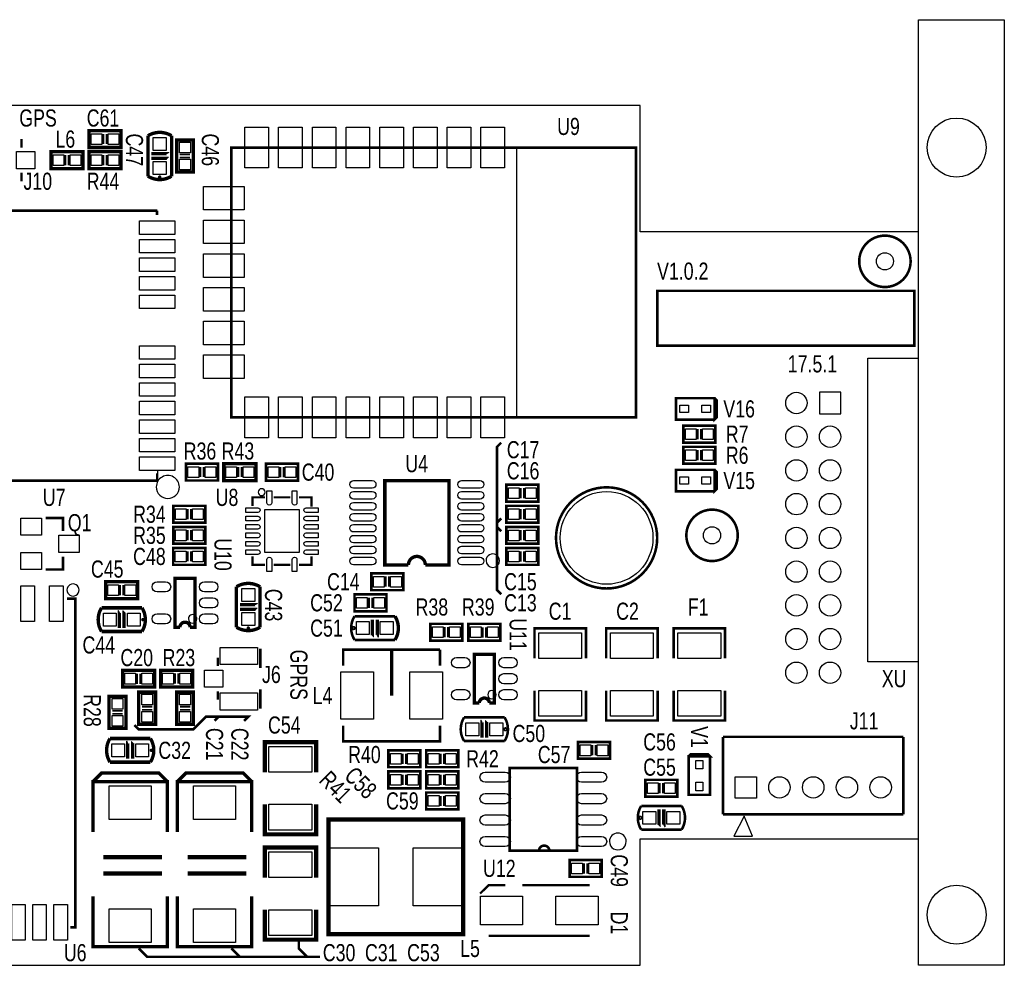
# Model space of a CAD drawing. Extents: x -18 to 87, y 0 to 56.
# Tile 3 of 3: x 28 to 87, y 0 to 56. Entities that reach past the tile are written whole.
import ezdxf
from ezdxf.enums import TextEntityAlignment as Align

# ---------------------------------------------------------------- set-up
doc = ezdxf.new("R2010")
doc.units = 0
for name, color, linetype in [('BG_OUTLINE', 254, 'CONTINUOUS'), ('BG_SILKSCREEN_TOP', 85, 'CONTINUOUS'), ('PG_SILKSCREEN_TOP', 85, 'CONTINUOUS'), ('PIN_TOP', 80, 'CONTINUOUS'), ('RD_SILKSCREEN_TOP', 142, 'CONTINUOUS')]:
    doc.layers.add(name, color=color, linetype=linetype)

msp = doc.modelspace()

# ---------------------------------------------------------------- linework, layer by layer
at = {"layer": 'BG_OUTLINE'}
for points in [[(81.503977, 51.0032), (81.503977, 56.0832), (86.583977, 56.0832), (86.583977, 12.50061)], [(0, 0), (64.999997, 0), (64.999997, 7.50001), (81.499989, 7.500112), (81.499989, 17.999989), (78.499995, 17.999989), (78.499995, 35.999903), (81.499989, 35.999903), (81.499989, 43.499989), (64.999997, 43.499989), (64.999997, 51), (0, 51), (0, 43.499989), (-8.000009, 43.499989), (-8.000009, 38.499999), (-12.999999, 38.499999), (-12.999999, 12.500102), (-8.000009, 12.500102), (-8.000009, 7.500112), (0, 7.500112), (0, 0)], [(86.583977, 12.50061), (86.583977, 0), (81.503977, 0), (81.503977, 51.0032)]]:
    msp.add_lwpolyline(points, dxfattribs=at)
at = {"layer": 'BG_SILKSCREEN_TOP', "const_width": 0.1524}
for points in [[(66.003221, 40.001952), (66.003221, 36.751793), (81.253965, 36.751793), (81.253965, 40.001952), (66.003221, 40.001952)], [(56.752769, 31.001513), (56.502757, 30.751501), (56.502757, 22.251086), (56.752769, 22.001074)], [(56.502757, 26.251281), (56.752769, 26.501293)], [(56.502757, 26.001269), (56.752769, 25.751257)], [(35.001708, 14.250695), (35.25172, 14.000683), (38.501879, 14.000683), (39.251915, 14.75072), (41.752037, 14.75072), (41.502025, 14.500708)], [(40.001952, 14.75072), (39.75194, 14.500708)], [(45.252208, 0.500024), (44.752184, 1.000049), (44.752184, 1.500073)], [(46.002245, 0.500024), (35.751745, 0.500024), (35.25172, 1.000049)], [(41.752037, 0.500024), (41.252013, 0.500024), (40.751989, 1.000049)]]:
    msp.add_lwpolyline(points, dxfattribs=at)
at = {"layer": 'PG_SILKSCREEN_TOP'}
for points, const_width in [([(28.306852, 49.00234), (28.306852, 48.502341)], 0.150012), ([(32.301612, 48.502392), (34.201633, 48.502392), (34.201633, 49.50239), (32.301612, 49.50239), (32.301612, 48.502392)], 0.2), ([(33.16163, 48.702392), (33.16163, 49.312398)], 0.1), ([(33.341615, 48.702392), (33.341615, 49.312398)], 0.1), ([(35.798989, 46.8011), (35.798989, 49.198911)], 0.200711), ([(37.200992, 46.8011), (37.200992, 49.198911)], 0.200711), ([(38.499999, 47.049995), (38.499999, 48.949991), (37.500001, 48.949991), (37.500001, 47.049995), (38.499999, 47.049995)], 0.2), ([(40.750007, 48.500005), (40.750007, 32.500011), (64.75001, 32.500011), (64.75001, 48.500005), (40.750007, 48.500005)], 0.1524), ([(30.051502, 47.252331), (31.951524, 47.252331), (31.951524, 48.252329), (30.051502, 48.252329), (30.051502, 47.252331)], 0.2), ([(30.911521, 47.452331), (30.911521, 48.062337)], 0.1), ([(31.091505, 47.452331), (31.091505, 48.062337)], 0.1), ([(32.301612, 47.252331), (34.201633, 47.252331), (34.201633, 48.252329), (32.301612, 48.252329), (32.301612, 47.252331)], 0.2), ([(33.16163, 47.452331), (33.16163, 48.062337)], 0.1), ([(33.341615, 47.452331), (33.341615, 48.062337)], 0.1), ([(35.999598, 48.144811), (36.980089, 48.144811), (36.982603, 48.139706)], 0.200711), ([(36.002189, 47.860306), (36.982603, 47.860306), (36.985092, 47.857791)], 0.200711), ([(38.3, 48.089998), (37.689993, 48.089998)], 0.1), ([(38.3, 47.909988), (37.689993, 47.909988)], 0.1), ([(28.306852, 46.50232), (28.306852, 47.002319)], 0.150012), ([(36.349991, 44.749999), (24.14999, 44.749999), (24.14999, 44.49699), (24.154003, 44.49699)], 0.1524), ([(36.346003, 44.75099), (36.346003, 44.49699)], 0.1524), ([(69.396331, 32.36661), (67.110331, 32.36661), (67.110331, 33.63661), (69.396331, 33.63661), (69.396331, 32.36661), (69.523331, 32.49361), (69.523331, 33.50961), (69.396331, 33.63661)], 0.1524), ([(67.552494, 31.000141), (69.45249, 31.000141), (69.45249, 32.000139), (67.552494, 32.000139), (67.552494, 31.000141)], 0.1524), ([(68.412512, 31.200141), (68.412512, 31.810147)], 0.1), ([(68.592497, 31.200141), (68.592497, 31.810147)], 0.1), ([(67.552494, 29.750029), (69.45249, 29.750029), (69.45249, 30.750027), (67.552494, 30.750027), (67.552494, 29.750029)], 0.1524), ([(68.412512, 29.950029), (68.412512, 30.560035)], 0.1), ([(68.592497, 29.950029), (68.592497, 30.560035)], 0.1), ([(38.051892, 28.751428), (39.951889, 28.751428), (39.951889, 29.751426), (38.051892, 29.751426), (38.051892, 28.751428)], 0.1524), ([(40.302002, 28.751428), (42.202024, 28.751428), (42.202024, 29.751426), (40.302002, 29.751426), (40.302002, 28.751428)], 0.2), ([(44.700012, 29.749979), (42.800016, 29.749979), (42.800016, 28.749981), (44.700012, 28.749981), (44.700012, 29.749979)], 0.1524), ([(36.346003, 29.25699), (36.349991, 29.25699), (36.349991, 28.750006), (24.14999, 28.750006), (24.14999, 29.25699), (24.154003, 29.25699)], 0.1524), ([(38.911886, 28.951428), (38.911886, 29.561409)], 0.1), ([(39.09187, 28.951428), (39.09187, 29.561409)], 0.1), ([(41.162021, 28.951428), (41.162021, 29.561434)], 0.1), ([(41.342005, 28.951428), (41.342005, 29.561434)], 0.1), ([(43.660009, 29.549979), (43.660009, 28.939998)], 0.1), ([(43.840019, 29.549979), (43.840019, 28.939998)], 0.1), ([(69.396331, 28.116403), (67.110331, 28.116403), (67.110331, 29.386403), (69.396331, 29.386403), (69.396331, 28.116403), (69.523331, 28.243403), (69.523331, 29.259403), (69.396331, 29.386403)], 0.1524), ([(51.250012, 23.749991), (49.849989, 23.749991), (49.849989, 28.750006), (53.650007, 28.750006), (53.650007, 23.749991), (52.25001, 23.749991)], 0.2), ([(57.050026, 27.499996), (58.950022, 27.499996), (58.950022, 28.499994), (57.050026, 28.499994), (57.050026, 27.499996)], 0.1524), ([(57.910019, 27.699995), (57.910019, 28.310002)], 0.1), ([(58.090029, 27.699995), (58.090029, 28.310002)], 0.1), ([(41.999992, 27.249984), (41.999992, 27.749983), (42.750003, 27.749983)], 0.124993), ([(44.25, 27.749983), (43.250002, 27.749983)], 0.124993), ([(45.500011, 27.199996), (45.500011, 27.749983), (44.749999, 27.749983)], 0.124993), ([(37.301881, 26.251306), (39.201877, 26.251306), (39.201877, 27.251304), (37.301881, 27.251304), (37.301881, 26.251306)], 0.1524), ([(38.161874, 26.451306), (38.161874, 27.061312)], 0.1), ([(38.341859, 26.451306), (38.341859, 27.061312)], 0.1), ([(57.050026, 26.250011), (58.950022, 26.250011), (58.950022, 27.250009), (57.050026, 27.250009), (57.050026, 26.250011)], 0.1524), ([(57.910019, 26.450011), (57.910019, 27.059992)], 0.1), ([(58.090029, 26.450011), (58.090029, 27.059992)], 0.1), ([(30.761991, 25.762001), (30.761991, 26.524001), (29.745991, 26.524001)], 0.1524), ([(37.301881, 25.00122), (39.201877, 25.00122), (39.201877, 26.001243), (37.301881, 26.001243), (37.301881, 25.00122)], 0.1524), ([(38.161874, 25.201245), (38.161874, 25.811226)], 0.1), ([(38.341859, 25.201245), (38.341859, 25.811226)], 0.1), ([(57.050026, 25.000001), (58.950022, 25.000001), (58.950022, 25.999999), (57.050026, 25.999999), (57.050026, 25.000001)], 0.1524), ([(57.910019, 25.2), (57.910019, 25.810007)], 0.1), ([(58.090029, 25.2), (58.090029, 25.810007)], 0.1), ([(37.300002, 23.749991), (39.199998, 23.749991), (39.199998, 24.749989), (37.300002, 24.749989), (37.300002, 23.749991)], 0.1524), ([(38.159995, 23.94999), (38.159995, 24.559997)], 0.1), ([(38.340005, 23.94999), (38.340005, 24.559997)], 0.1), ([(58.950022, 24.749989), (57.050026, 24.749989), (57.050026, 23.749991), (58.950022, 23.749991), (58.950022, 24.749989)], 0.1524), ([(57.910019, 24.549989), (57.910019, 23.940008)], 0.1), ([(58.090029, 24.549989), (58.090029, 23.940008)], 0.1), ([(30.761991, 24.238001), (30.761991, 23.476001), (29.745991, 23.476001)], 0.1524), ([(42.750003, 23.749991), (41.999992, 23.749991), (41.999992, 24.24999)], 0.124993), ([(45.500011, 24.24999), (45.500011, 23.749991), (44.749999, 23.749991)], 0.124993), ([(44.25, 23.749991), (43.250002, 23.749991)], 0.124993), ([(35.200006, 22.749993), (33.30001, 22.749993), (33.30001, 21.749995), (35.200006, 21.749995), (35.200006, 22.749993)], 0.2), ([(37.700001, 20.049998), (37.400001, 20.049998), (37.400001, 22.949992), (38.599999, 22.949992), (38.599999, 20.049998), (38.3, 20.049998)], 0.2), ([(49.052429, 22.251111), (50.952451, 22.251111), (50.952451, 23.251109), (49.052429, 23.251109), (49.052429, 22.251111)], 0.1524), ([(49.912448, 22.451111), (49.912448, 23.061117)], 0.1), ([(50.092432, 22.451111), (50.092432, 23.061117)], 0.1), ([(34.160003, 22.549993), (34.160003, 21.940012)], 0.1), ([(34.340013, 22.549993), (34.340013, 21.940012)], 0.1), ([(41.051023, 20.052132), (41.051023, 22.449917)], 0.200711), ([(42.453027, 20.052132), (42.453027, 22.449917)], 0.200711), ([(30.999989, 21.749995), (31.499988, 21.749995), (31.499988, 2.250008), (31.199988, 2.250008)], 0.1524), ([(48.049993, 21.000009), (49.949989, 21.000009), (49.949989, 22.000007), (48.049993, 22.000007), (48.049993, 21.000009)], 0.1524), ([(48.910011, 21.200008), (48.910011, 21.809989)], 0.1), ([(49.089996, 21.200008), (49.089996, 21.809989)], 0.1), ([(35.4489, 21.200999), (33.05109, 21.200999)], 0.200711), ([(34.10519, 19.999604), (34.10519, 20.980095), (34.110295, 20.98261)], 0.200711), ([(34.389695, 20.002195), (34.389695, 20.98261), (34.39221, 20.985099)], 0.200711), ([(41.251632, 21.395817), (42.232123, 21.395817), (42.234637, 21.390737)], 0.200711), ([(41.254223, 21.111337), (42.234637, 21.111337), (42.237127, 21.108822)], 0.200711), ([(48.053498, 20.701965), (50.451309, 20.701965)], 0.1524), ([(49.112703, 20.498765), (49.112703, 19.518376), (49.110189, 19.515861)], 0.200711), ([(49.397209, 20.501356), (49.397209, 19.520865), (49.392103, 19.518376)], 0.200711), ([(35.4489, 19.798995), (33.05109, 19.798995)], 0.200711), ([(52.550009, 19.25), (54.450005, 19.25), (54.450005, 20.249998), (52.550009, 20.249998), (52.550009, 19.25)], 0.1524), ([(53.410002, 19.449999), (53.410002, 20.060006)], 0.1), ([(53.590012, 19.449999), (53.590012, 20.060006)], 0.1), ([(56.699988, 20.249998), (54.799992, 20.249998), (54.799992, 19.25), (56.699988, 19.25), (56.699988, 20.249998)], 0.1524), ([(55.660011, 20.049998), (55.660011, 19.439992)], 0.1), ([(55.839995, 20.049998), (55.839995, 19.439992)], 0.1), ([(58.725994, 18.202504), (58.725994, 19.980504), (61.773994, 19.980504), (61.773994, 18.202504)], 0.1524), ([(62.975998, 18.202504), (62.975998, 19.980504), (66.023998, 19.980504), (66.023998, 18.202504)], 0.1524), ([(66.97599, 18.202504), (66.97599, 19.980504), (70.02399, 19.980504), (70.02399, 18.202504)], 0.1524), ([(48.053498, 19.299961), (50.451309, 19.299961)], 0.1524), ([(42.466489, 17.634991), (42.466489, 18.777991)], 0.150012), ([(47.379788, 17.777993), (47.379788, 18.717793), (53.120188, 18.717793)], 0.1524), ([(50.249988, 15.999993), (50.249988, 18.699988)], 0.2), ([(53.120188, 18.717793), (53.120188, 17.777993)], 0.1524), ([(39.946478, 18.250002), (39.946478, 17.750003)], 0.150012), ([(55.450003, 15.550007), (55.150004, 15.550007), (55.150004, 18.450001), (56.350002, 18.450001), (56.350002, 15.550007), (56.050002, 15.550007)], 0.2), ([(36.200004, 17.49999), (34.300008, 17.49999), (34.300008, 16.499992), (36.200004, 16.499992), (36.200004, 17.49999)], 0.2), ([(36.54999, 16.499992), (38.450012, 16.499992), (38.450012, 17.49999), (36.54999, 17.49999), (36.54999, 16.499992)], 0.2), ([(35.160001, 17.299991), (35.160001, 16.69001)], 0.1), ([(35.340011, 17.299991), (35.340011, 16.69001)], 0.1), ([(37.410009, 16.699992), (37.410009, 17.309998)], 0.1), ([(37.589993, 16.699992), (37.589993, 17.309998)], 0.1), ([(42.466489, 15.221991), (42.466489, 16.364991)], 0.150012), ([(61.773994, 16.297504), (61.773994, 14.519504), (58.725994, 14.519504), (58.725994, 16.297504)], 0.1524), ([(66.023998, 16.297504), (66.023998, 14.519504), (62.975998, 14.519504), (62.975998, 16.297504)], 0.1524), ([(70.02399, 16.297504), (70.02399, 14.519504), (66.97599, 14.519504), (66.97599, 16.297504)], 0.1524), ([(33.500009, 15.950006), (33.500009, 14.05001), (34.500007, 14.05001), (34.500007, 15.950006), (33.500009, 15.950006)], 0.2), ([(35.249993, 16.199993), (35.249993, 14.299997), (36.249991, 14.299997), (36.249991, 16.199993), (35.249993, 16.199993)], 0.2), ([(37.500001, 16.199993), (37.500001, 14.299997), (38.499999, 14.299997), (38.499999, 16.199993), (37.500001, 16.199993)], 0.2), ([(39.946478, 15.749981), (39.946478, 16.24998)], 0.150012), ([(35.449993, 15.34), (36.059999, 15.34)], 0.1), ([(35.449993, 15.15999), (36.059999, 15.15999)], 0.1), ([(37.700001, 15.34), (38.310007, 15.34)], 0.1), ([(37.700001, 15.15999), (38.310007, 15.15999)], 0.1), ([(33.700009, 15.089988), (34.30999, 15.089988)], 0.1), ([(33.700009, 14.910003), (34.30999, 14.910003)], 0.1), ([(56.948908, 14.701012), (54.551097, 14.701012)], 0.1524), ([(53.120188, 14.221993), (53.120188, 13.282193), (47.379788, 13.282193), (47.379788, 14.221993)], 0.1524), ([(55.605197, 13.499592), (55.605197, 14.480108), (55.610303, 14.482597)], 0.200711), ([(55.889703, 13.502208), (55.889703, 14.482597), (55.892192, 14.485112)], 0.200711), ([(35.948899, 13.451002), (33.551089, 13.451002)], 0.200711), ([(69.900013, 13.550011), (69.900013, 8.949995)], 0.1524), ([(80.599991, 13.550011), (69.900013, 13.550011)], 0.1524), ([(80.599991, 8.949995), (80.599991, 13.550011)], 0.1524), ([(34.605189, 12.249607), (34.605189, 13.230098), (34.610294, 13.232613)], 0.200711), ([(34.889694, 12.252198), (34.889694, 13.232613), (34.892209, 13.235102)], 0.200711), ([(42.726, 11.452504), (42.726, 13.230504), (45.774, 13.230504), (45.774, 11.452504)], 0.254), ([(56.948908, 13.299008), (54.551097, 13.299008)], 0.1524), ([(61.303052, 12.250623), (63.203049, 12.250623), (63.203049, 13.250621), (61.303052, 13.250621), (61.303052, 12.250623)], 0.1524), ([(62.163071, 12.450623), (62.163071, 13.060629)], 0.1), ([(62.343055, 12.450623), (62.343055, 13.060629)], 0.1), ([(51.9525, 12.750597), (50.052503, 12.750597), (50.052503, 11.750599), (51.9525, 11.750599), (51.9525, 12.750597)], 0.1524), ([(50.912497, 12.550597), (50.912497, 11.940591)], 0.1), ([(51.092481, 12.550597), (51.092481, 11.940591)], 0.1), ([(54.202609, 12.750597), (52.302613, 12.750597), (52.302613, 11.750599), (54.202609, 11.750599), (54.202609, 12.750597)], 0.1524), ([(53.162632, 12.550597), (53.162632, 11.940591)], 0.1), ([(53.342616, 12.550597), (53.342616, 11.940591)], 0.1), ([(69.13499, 12.39299), (69.13499, 10.10699), (67.86499, 10.10699), (67.86499, 12.39299), (69.13499, 12.39299), (69.00799, 12.51999), (67.99199, 12.51999), (67.86499, 12.39299)], 0.150012), ([(35.948899, 12.048998), (33.551089, 12.048998)], 0.200711), ([(61.250474, 11.700104), (57.249466, 11.700104), (57.249466, 6.800088), (61.250474, 6.800088), (61.250474, 11.700104)], 0.1524), ([(32.550405, 10.899699), (33.050709, 11.400003), (36.449305, 11.400003), (36.949609, 10.899699)], 0.200711), ([(37.550395, 10.899699), (38.050699, 11.400003), (41.449295, 11.400003), (41.949599, 10.899699)], 0.200711), ([(50.052478, 10.500538), (51.952474, 10.500538), (51.952474, 11.500536), (50.052478, 11.500536), (50.052478, 10.500538)], 0.1524), ([(50.912471, 10.700537), (50.912471, 11.310518)], 0.1), ([(51.092481, 10.700537), (51.092481, 11.310518)], 0.1), ([(54.202609, 11.500536), (52.302613, 11.500536), (52.302613, 10.500538), (54.202609, 10.500538), (54.202609, 11.500536)], 0.1524), ([(53.162606, 11.300536), (53.162606, 10.69053)], 0.1), ([(53.342616, 11.300536), (53.342616, 10.69053)], 0.1), ([(32.550405, 7.899908), (32.550405, 10.899699), (36.949609, 10.899699), (36.949609, 7.899908)], 0.200711), ([(37.550395, 7.899908), (37.550395, 10.899699), (41.949599, 10.899699), (41.949599, 7.899908)], 0.200711), ([(65.299996, 10.000005), (67.199993, 10.000005), (67.199993, 11.000003), (65.299996, 11.000003), (65.299996, 10.000005)], 0.1524), ([(66.15999, 10.200005), (66.15999, 10.810011)], 0.1), ([(66.339999, 10.200005), (66.339999, 10.810011)], 0.1), ([(54.202584, 10.250475), (52.302588, 10.250475), (52.302588, 9.250477), (54.202584, 9.250477), (54.202584, 10.250475)], 0.1524), ([(53.162581, 10.050475), (53.162581, 9.440494)], 0.1), ([(53.342591, 10.050475), (53.342591, 9.440494)], 0.1), ([(45.774, 9.547504), (45.774, 7.769504), (42.726, 7.769504), (42.726, 9.547504)], 0.254), ([(65.051102, 9.45101), (67.448913, 9.45101)], 0.1524), ([(66.110307, 9.24781), (66.110307, 8.267395), (66.107793, 8.264906)], 0.200711), ([(66.394813, 9.250401), (66.394813, 8.26991), (66.389707, 8.267395)], 0.200711), ([(54.502964, 8.651367), (46.501964, 8.651367), (46.501964, 1.849145), (54.502964, 1.849145), (54.502964, 8.651367)], 0.254), ([(69.900013, 8.949995), (80.599991, 8.949995)], 0.1524), ([(65.051102, 8.049006), (67.448913, 8.049006)], 0.1524), ([(42.726, 5.202504), (42.726, 6.980504), (45.774, 6.980504), (45.774, 5.202504)], 0.254), ([(36.639805, 6.419088), (33.149794, 6.419088)], 0.254), ([(41.639795, 6.419088), (38.149809, 6.419088)], 0.254), ([(62.703024, 6.25028), (60.803028, 6.25028), (60.803028, 5.250282), (62.703024, 5.250282), (62.703024, 6.25028)], 0.1524), ([(61.663021, 6.05028), (61.663021, 5.440299)], 0.1), ([(61.843031, 6.05028), (61.843031, 5.440299)], 0.1), ([(36.639805, 5.448808), (33.149794, 5.448808)], 0.254), ([(41.639795, 5.448808), (38.149809, 5.448808)], 0.254), ([(57.002883, 4.750156), (56.002885, 4.750156), (55.502886, 4.250157)], 0.127), ([(62.002873, 4.750156), (58.002881, 4.750156)], 0.127), ([(36.949609, 4.100093), (36.949609, 1.100303), (32.550405, 1.100303), (32.550405, 4.100093)], 0.200711), ([(41.949599, 4.100093), (41.949599, 1.100303), (37.550395, 1.100303), (37.550395, 4.100093)], 0.200711), ([(45.774, 3.297504), (45.774, 1.519504), (42.726, 1.519504), (42.726, 3.297504)], 0.254), ([(56.002885, 1.750162), (62.002873, 1.750162)], 0.127)]:
    msp.add_lwpolyline(points, dxfattribs=dict(at, const_width=const_width))
for points, const_width in [([(35.798989, 49.198911, -0.286297), (37.200992, 49.198911)], 0.200711), ([(35.798989, 46.8011, 0.286299), (37.200992, 46.8011)], 0.200711), ([(36.550803, 46.749995, 1.000091), (36.449203, 46.749995, 0.999909), (36.550803, 46.749995)], 0.099111), ([(81.02788, 41.752037, 1), (77.97988, 41.752037, 1), (81.02788, 41.752037)], 0.1524), ([(66.000097, 25.3492, 1), (60.000159, 25.3492, 1), (66.000097, 25.3492)], 0.1524), ([(70.777379, 25.501244, 1), (67.729379, 25.501244, 1), (70.777379, 25.501244)], 0.1524), ([(51.250012, 23.749991, -1.000019), (52.25001, 23.749991)], 0.2), ([(41.051023, 22.449917, -0.286301), (42.453027, 22.449917)], 0.200711), ([(33.05109, 19.798995, -0.286298), (33.05109, 21.200999)], 0.200711), ([(35.4489, 19.798995, 0.286299), (35.4489, 21.200999)], 0.200711), ([(35.550805, 20.50001, 1.000057), (35.449205, 20.499984, 0.999943), (35.550805, 20.50001)], 0.099111), ([(38.3, 20.049998, 1.000007), (37.700001, 20.049998)], 0.2), ([(48.053498, 20.701965, 0.286299), (48.053498, 19.299961)], 0.1524), ([(50.451309, 20.701965, -0.286298), (50.451309, 19.299961)], 0.200711), ([(41.051023, 20.052132, 0.286299), (42.453027, 20.052132)], 0.200711), ([(41.802837, 20.001027, 1.000047), (41.701212, 20.001027, 0.999953), (41.802837, 20.001027)], 0.099111), ([(48.053193, 20.000976, 1.000037), (47.951619, 20.000951, 0.999963), (48.053193, 20.000976)], 0.1524), ([(56.050002, 15.550007, 0.999977), (55.450003, 15.550007)], 0.2), ([(54.551097, 13.299008, -0.286299), (54.551097, 14.701012)], 0.1524), ([(56.948908, 13.299008, 0.286298), (56.948908, 14.701012)], 0.1524), ([(57.050788, 13.999997, 1.000051), (56.949213, 13.999997, 0.999949), (57.050788, 13.999997)], 0.1524), ([(33.551089, 12.048998, -0.286297), (33.551089, 13.451002)], 0.200711), ([(35.948899, 12.048998, 0.286299), (35.948899, 13.451002)], 0.200711), ([(36.050804, 12.750013, 1.000002), (35.949204, 12.749987, 0.999998), (36.050804, 12.750013)], 0.099111), ([(65.051102, 9.45101, 0.286299), (65.051102, 8.049006)], 0.1524), ([(67.448913, 9.45101, -0.286297), (67.448913, 8.049006)], 0.1524), ([(65.050797, 8.749995, 1.000094), (64.949197, 8.749995, 0.999906), (65.050797, 8.749995)], 0.1524), ([(59.611463, 6.800088, 0.961567), (58.987487, 6.800088)], 0.1524)]:
    msp.add_lwpolyline(points, format="xyb", dxfattribs=dict(at, const_width=const_width))
for points in [[(64.75001, 48.500005), (57.649999, 48.500005), (57.649999, 32.500011), (64.75001, 32.500011)], [(70.549999, 7.649997), (71.649996, 7.649997), (71.149997, 8.849995)]]:
    msp.add_lwpolyline(points, close=True, dxfattribs=at)
for points in [[(37.665, 28.36799, 1), (36.297, 28.36801, 1)], [(42.748098, 28.060193, 1), (42.335702, 28.060183, 1)], [(56.65277, 24.001171, 1), (55.852746, 24.001192, 1)], [(31.722009, 22.260001, 1), (30.997991, 22.259999, 1)], [(38.699999, 20.549997, 1), (38.200001, 20.550003, 1)], [(56.450001, 16.050006, 1), (55.949999, 16.049994, 1)], [(64.167487, 7.345096, 1), (63.167465, 7.345099, 1)]]:
    msp.add_lwpolyline(points, format="xyb", close=True, dxfattribs=at)
at = {"layer": 'PIN_TOP'}
for points in [[(41.551504, 49.706505), (42.948504, 49.706505), (42.948504, 47.293505), (41.551504, 47.293505)], [(43.5515, 49.706505), (44.9485, 49.706505), (44.9485, 47.293505), (43.5515, 47.293505)], [(45.551496, 49.706505), (46.948496, 49.706505), (46.948496, 47.293505), (45.551496, 47.293505)], [(47.551518, 49.706505), (48.948518, 49.706505), (48.948518, 47.293505), (47.551518, 47.293505)], [(49.551514, 49.706505), (50.948514, 49.706505), (50.948514, 47.293505), (49.551514, 47.293505)], [(51.55151, 49.706505), (52.94851, 49.706505), (52.94851, 47.293505), (51.55151, 47.293505)], [(53.551506, 49.706505), (54.948506, 49.706505), (54.948506, 47.293505), (53.551506, 47.293505)], [(55.551502, 49.706505), (56.948502, 49.706505), (56.948502, 47.293505), (55.551502, 47.293505)], [(32.426123, 48.684891), (32.426123, 49.319891), (33.061123, 49.319891), (33.061123, 48.684891)], [(33.442123, 48.684891), (33.442123, 49.319891), (34.077123, 49.319891), (34.077123, 48.684891)], [(36.881003, 48.330206), (36.119003, 48.330206), (36.119003, 49.092206), (36.881003, 49.092206)], [(38.3175, 48.190506), (37.6825, 48.190506), (37.6825, 48.825506), (38.3175, 48.825506)], [(28.010739, 47.24433), (28.010739, 48.26033), (29.102939, 48.26033), (29.102939, 47.24433)], [(30.176013, 47.43483), (30.176013, 48.06983), (30.811013, 48.06983), (30.811013, 47.43483)], [(31.192013, 47.43483), (31.192013, 48.06983), (31.827013, 48.06983), (31.827013, 47.43483)], [(32.426123, 47.43483), (32.426123, 48.06983), (33.061123, 48.06983), (33.061123, 47.43483)], [(33.442123, 47.43483), (33.442123, 48.06983), (34.077123, 48.06983), (34.077123, 47.43483)], [(36.881003, 46.907806), (36.119003, 46.907806), (36.119003, 47.669806), (36.881003, 47.669806)], [(38.3175, 47.174506), (37.6825, 47.174506), (37.6825, 47.809506), (38.3175, 47.809506)], [(39.098499, 44.801485), (39.098499, 46.198485), (41.511499, 46.198485), (41.511499, 44.801485)], [(35.299993, 44.150001), (37.399989, 44.150001), (37.399989, 43.350002), (35.299993, 43.350002)], [(39.098499, 42.801489), (39.098499, 44.198489), (41.511499, 44.198489), (41.511499, 42.801489)], [(35.299993, 43.049977), (37.399989, 43.049977), (37.399989, 42.249979), (35.299993, 42.249979)], [(39.098499, 40.801493), (39.098499, 42.198493), (41.511499, 42.198493), (41.511499, 40.801493)], [(35.299993, 41.94998), (37.399989, 41.94998), (37.399989, 41.149981), (35.299993, 41.149981)], [(35.299993, 40.849982), (37.399989, 40.849982), (37.399989, 40.049983), (35.299993, 40.049983)], [(35.299993, 39.749984), (37.399989, 39.749984), (37.399989, 38.949986), (35.299993, 38.949986)], [(41.511499, 40.198497), (41.511499, 38.801497), (39.098499, 38.801497), (39.098499, 40.198497)], [(41.511499, 38.198501), (41.511499, 36.801501), (39.098499, 36.801501), (39.098499, 38.198501)], [(35.299993, 36.74999), (37.399989, 36.74999), (37.399989, 35.949992), (35.299993, 35.949992)], [(35.299993, 35.649992), (37.399989, 35.649992), (37.399989, 34.849994), (35.299993, 34.849994)], [(41.511499, 36.198505), (41.511499, 34.801505), (39.098499, 34.801505), (39.098499, 36.198505)], [(35.299993, 34.549994), (37.399989, 34.549994), (37.399989, 33.749996), (35.299993, 33.749996)], [(76.888137, 32.7152), (76.888137, 33.9852), (75.618137, 33.9852), (75.618137, 32.7152)], [(35.299993, 33.449997), (37.399989, 33.449997), (37.399989, 32.649998), (35.299993, 32.649998)], [(41.551504, 33.706486), (42.948504, 33.706486), (42.948504, 31.293486), (41.551504, 31.293486)], [(43.5515, 33.706486), (44.9485, 33.706486), (44.9485, 31.293486), (43.5515, 31.293486)], [(45.551496, 33.706486), (46.948496, 33.706486), (46.948496, 31.293486), (45.551496, 31.293486)], [(47.551518, 33.706486), (48.948518, 33.706486), (48.948518, 31.293486), (47.551518, 31.293486)], [(49.551514, 33.706486), (50.948514, 33.706486), (50.948514, 31.293486), (49.551514, 31.293486)], [(51.55151, 33.706486), (52.94851, 33.706486), (52.94851, 31.293486), (51.55151, 31.293486)], [(53.551506, 33.706486), (54.948506, 33.706486), (54.948506, 31.293486), (53.551506, 31.293486)], [(55.551502, 33.706486), (56.948502, 33.706486), (56.948502, 31.293486), (55.551502, 31.293486)], [(67.857319, 33.21751), (67.857319, 32.78571), (67.349319, 32.78571), (67.349319, 33.21751)], [(69.157342, 33.21751), (69.157342, 32.78571), (68.649342, 32.78571), (68.649342, 33.21751)], [(35.299993, 32.349999), (37.399989, 32.349999), (37.399989, 31.55), (35.299993, 31.55)], [(67.677005, 31.18264), (67.677005, 31.81764), (68.312005, 31.81764), (68.312005, 31.18264)], [(68.693005, 31.18264), (68.693005, 31.81764), (69.328005, 31.81764), (69.328005, 31.18264)], [(35.299993, 31.250001), (37.399989, 31.250001), (37.399989, 30.450003), (35.299993, 30.450003)], [(67.677005, 29.932528), (67.677005, 30.567528), (68.312005, 30.567528), (68.312005, 29.932528)], [(68.693005, 29.932528), (68.693005, 30.567528), (69.328005, 30.567528), (69.328005, 29.932528)], [(35.299993, 30.149978), (37.399989, 30.149978), (37.399989, 29.349979), (35.299993, 29.349979)], [(38.176378, 28.933927), (38.176378, 29.568927), (38.811378, 29.568927), (38.811378, 28.933927)], [(39.192378, 28.933927), (39.192378, 29.568927), (39.827378, 29.568927), (39.827378, 28.933927)], [(40.426513, 28.933927), (40.426513, 29.568927), (41.061513, 29.568927), (41.061513, 28.933927)], [(41.442513, 28.933927), (41.442513, 29.568927), (42.077513, 29.568927), (42.077513, 28.933927)], [(43.559501, 29.56748), (43.559501, 28.93248), (42.924501, 28.93248), (42.924501, 29.56748)], [(44.575501, 29.56748), (44.575501, 28.93248), (43.940501, 28.93248), (43.940501, 29.56748)], [(67.857319, 28.967303), (67.857319, 28.535503), (67.349319, 28.535503), (67.349319, 28.967303)], [(69.157342, 28.967303), (69.157342, 28.535503), (68.649342, 28.535503), (68.649342, 28.967303)], [(57.174536, 27.682495), (57.174536, 28.317495), (57.809536, 28.317495), (57.809536, 27.682495)], [(58.190536, 27.682495), (58.190536, 28.317495), (58.825536, 28.317495), (58.825536, 27.682495)], [(37.426367, 26.433805), (37.426367, 27.068805), (38.061367, 27.068805), (38.061367, 26.433805)], [(38.442367, 26.433805), (38.442367, 27.068805), (39.077367, 27.068805), (39.077367, 26.433805)], [(42.724984, 24.474983), (42.724984, 27.02499), (44.774993, 27.02499), (44.774993, 24.474983)], [(57.174536, 26.43251), (57.174536, 27.06751), (57.809536, 27.06751), (57.809536, 26.43251)], [(58.190536, 26.43251), (58.190536, 27.06751), (58.825536, 27.06751), (58.825536, 26.43251)], [(28.272791, 26.524001), (29.491991, 26.524001), (29.491991, 25.508001), (28.272791, 25.508001)], [(37.426367, 25.183744), (37.426367, 25.818744), (38.061367, 25.818744), (38.061367, 25.183744)], [(38.442367, 25.183744), (38.442367, 25.818744), (39.077367, 25.818744), (39.077367, 25.183744)], [(57.174536, 25.1825), (57.174536, 25.8175), (57.809536, 25.8175), (57.809536, 25.1825)], [(58.190536, 25.1825), (58.190536, 25.8175), (58.825536, 25.8175), (58.825536, 25.1825)], [(30.507991, 25.508001), (31.727191, 25.508001), (31.727191, 24.492001), (30.507991, 24.492001)], [(37.424512, 23.93249), (37.424512, 24.56749), (38.059512, 24.56749), (38.059512, 23.93249)], [(38.440512, 23.93249), (38.440512, 24.56749), (39.075512, 24.56749), (39.075512, 23.93249)], [(57.809536, 24.56749), (57.809536, 23.93249), (57.174536, 23.93249), (57.174536, 24.56749)], [(58.825536, 24.56749), (58.825536, 23.93249), (58.190536, 23.93249), (58.190536, 24.56749)], [(28.272791, 24.492001), (29.491991, 24.492001), (29.491991, 23.476001), (28.272791, 23.476001)], [(49.17694, 22.43361), (49.17694, 23.06861), (49.81194, 23.06861), (49.81194, 22.43361)], [(50.19294, 22.43361), (50.19294, 23.06861), (50.82794, 23.06861), (50.82794, 22.43361)], [(28.269997, 20.399985), (28.269997, 22.49998), (29.069995, 22.49998), (29.069995, 20.399985)], [(29.969993, 20.399985), (29.969993, 22.49998), (30.769992, 22.49998), (30.769992, 20.399985)], [(34.059495, 22.567494), (34.059495, 21.932494), (33.424495, 21.932494), (33.424495, 22.567494)], [(35.075495, 22.567494), (35.075495, 21.932494), (34.440495, 21.932494), (34.440495, 22.567494)], [(42.133037, 21.581237), (41.371037, 21.581237), (41.371037, 22.343237), (42.133037, 22.343237)], [(48.174504, 21.182508), (48.174504, 21.817508), (48.809504, 21.817508), (48.809504, 21.182508)], [(49.190504, 21.182508), (49.190504, 21.817508), (49.825504, 21.817508), (49.825504, 21.182508)], [(33.919795, 20.88101), (33.919795, 20.11901), (33.157795, 20.11901), (33.157795, 20.88101)], [(35.342195, 20.88101), (35.342195, 20.11901), (34.580195, 20.11901), (34.580195, 20.88101)], [(42.133037, 20.158837), (41.371037, 20.158837), (41.371037, 20.920837), (42.133037, 20.920837)], [(48.160203, 19.619976), (48.160203, 20.381976), (48.922203, 20.381976), (48.922203, 19.619976)], [(49.582603, 19.619976), (49.582603, 20.381976), (50.344603, 20.381976), (50.344603, 19.619976)], [(52.674495, 19.432499), (52.674495, 20.067499), (53.309495, 20.067499), (53.309495, 19.432499)], [(53.690495, 19.432499), (53.690495, 20.067499), (54.325495, 20.067499), (54.325495, 19.432499)], [(55.559503, 20.067499), (55.559503, 19.432499), (54.924503, 19.432499), (54.924503, 20.067499)], [(56.575503, 20.067499), (56.575503, 19.432499), (55.940503, 19.432499), (55.940503, 20.067499)], [(61.519994, 18.202504), (58.979994, 18.202504), (58.979994, 19.726504), (61.519994, 19.726504)], [(65.769998, 18.202504), (63.229998, 18.202504), (63.229998, 19.726504), (65.769998, 19.726504)], [(67.22999, 19.726504), (69.76999, 19.726504), (69.76999, 18.202504), (67.22999, 18.202504)], [(42.301389, 18.858001), (42.301389, 17.842001), (40.091589, 17.842001), (40.091589, 18.858001)], [(35.059493, 17.317491), (35.059493, 16.682491), (34.424493, 16.682491), (34.424493, 17.317491)], [(36.075493, 17.317491), (36.075493, 16.682491), (35.440493, 16.682491), (35.440493, 17.317491)], [(36.674501, 16.682491), (36.674501, 17.317491), (37.309501, 17.317491), (37.309501, 16.682491)], [(37.690501, 16.682491), (37.690501, 17.317491), (38.325501, 17.317491), (38.325501, 16.682491)], [(40.242592, 17.507991), (40.242592, 16.491991), (39.150392, 16.491991), (39.150392, 17.507991)], [(49.170488, 17.396993), (49.170488, 14.602993), (47.240088, 14.602993), (47.240088, 17.396993)], [(53.259888, 17.396993), (53.259888, 14.602993), (51.329488, 14.602993), (51.329488, 17.396993)], [(33.682508, 15.825495), (34.317508, 15.825495), (34.317508, 15.190495), (33.682508, 15.190495)], [(35.432492, 16.075508), (36.067492, 16.075508), (36.067492, 15.440508), (35.432492, 15.440508)], [(37.6825, 16.075508), (38.3175, 16.075508), (38.3175, 15.440508), (37.6825, 15.440508)], [(42.301389, 16.157981), (42.301389, 15.141981), (40.091589, 15.141981), (40.091589, 16.157981)], [(61.519994, 14.773504), (58.979994, 14.773504), (58.979994, 16.297504), (61.519994, 16.297504)], [(65.769998, 14.773504), (63.229998, 14.773504), (63.229998, 16.297504), (65.769998, 16.297504)], [(67.22999, 16.297504), (69.76999, 16.297504), (69.76999, 14.773504), (67.22999, 14.773504)], [(33.682508, 14.809495), (34.317508, 14.809495), (34.317508, 14.174495), (33.682508, 14.174495)], [(35.432492, 15.059508), (36.067492, 15.059508), (36.067492, 14.424508), (35.432492, 14.424508)], [(37.6825, 15.059508), (38.3175, 15.059508), (38.3175, 14.424508), (37.6825, 14.424508)], [(55.419803, 14.380997), (55.419803, 13.618997), (54.657803, 13.618997), (54.657803, 14.380997)], [(56.842203, 14.380997), (56.842203, 13.618997), (56.080203, 13.618997), (56.080203, 14.380997)], [(34.419794, 13.131013), (34.419794, 12.369013), (33.657794, 12.369013), (33.657794, 13.131013)], [(35.842194, 13.131013), (35.842194, 12.369013), (35.080194, 12.369013), (35.080194, 13.131013)], [(45.52, 11.452504), (42.98, 11.452504), (42.98, 12.976504), (45.52, 12.976504)], [(61.427563, 12.433122), (61.427563, 13.068122), (62.062563, 13.068122), (62.062563, 12.433122)], [(62.443563, 12.433122), (62.443563, 13.068122), (63.078563, 13.068122), (63.078563, 12.433122)], [(50.811989, 12.568098), (50.811989, 11.933098), (50.176989, 11.933098), (50.176989, 12.568098)], [(51.827989, 12.568098), (51.827989, 11.933098), (51.192989, 11.933098), (51.192989, 12.568098)], [(53.062124, 12.568098), (53.062124, 11.933098), (52.427124, 11.933098), (52.427124, 12.568098)], [(54.078124, 12.568098), (54.078124, 11.933098), (53.443124, 11.933098), (53.443124, 12.568098)], [(68.28409, 12.154002), (68.71589, 12.154002), (68.71589, 11.646002), (68.28409, 11.646002)], [(50.176989, 10.683037), (50.176989, 11.318037), (50.811989, 11.318037), (50.811989, 10.683037)], [(51.192989, 10.683037), (51.192989, 11.318037), (51.827989, 11.318037), (51.827989, 10.683037)], [(53.062099, 11.318037), (53.062099, 10.683037), (52.427099, 10.683037), (52.427099, 11.318037)], [(54.078099, 11.318037), (54.078099, 10.683037), (53.443099, 10.683037), (53.443099, 11.318037)], [(71.884997, 9.914992), (70.614997, 9.914992), (70.614997, 11.184992), (71.884997, 11.184992)], [(33.505394, 10.653293), (35.994594, 10.653293), (35.994594, 8.646693), (33.505394, 8.646693)], [(38.505409, 10.653293), (40.994609, 10.653293), (40.994609, 8.646693), (38.505409, 8.646693)], [(65.424507, 10.182504), (65.424507, 10.817504), (66.059507, 10.817504), (66.059507, 10.182504)], [(66.440507, 10.182504), (66.440507, 10.817504), (67.075507, 10.817504), (67.075507, 10.182504)], [(68.28409, 10.853979), (68.71589, 10.853979), (68.71589, 10.345979), (68.28409, 10.345979)], [(53.062073, 10.067976), (53.062073, 9.432976), (52.427073, 9.432976), (52.427073, 10.067976)], [(54.078073, 10.067976), (54.078073, 9.432976), (53.443073, 9.432976), (53.443073, 10.067976)], [(45.52, 8.023504), (42.98, 8.023504), (42.98, 9.547504), (45.52, 9.547504)], [(65.157807, 8.368995), (65.157807, 9.130995), (65.919807, 9.130995), (65.919807, 8.368995)], [(66.580207, 8.368995), (66.580207, 9.130995), (67.342207, 9.130995), (67.342207, 8.368995)], [(42.98, 6.726504), (45.52, 6.726504), (45.52, 5.202504), (42.98, 5.202504)], [(49.482604, 6.964756), (49.482604, 3.535756), (46.482914, 3.535756), (46.482914, 6.964756)], [(54.522014, 6.964756), (54.522014, 3.535756), (51.522325, 3.535756), (51.522325, 6.964756)], [(61.562513, 6.067781), (61.562513, 5.432781), (60.927513, 5.432781), (60.927513, 6.067781)], [(62.578513, 6.067781), (62.578513, 5.432781), (61.943513, 5.432781), (61.943513, 6.067781)], [(55.512881, 4.100157), (58.012876, 4.100157), (58.012876, 2.40016), (55.512881, 2.40016)], [(62.492877, 2.40016), (59.992882, 2.40016), (59.992882, 4.100157), (62.492877, 4.100157)], [(27.724989, 1.499997), (27.724989, 3.599993), (28.524987, 3.599993), (28.524987, 1.499997)], [(28.974999, 1.499997), (28.974999, 3.599993), (29.774998, 3.599993), (29.774998, 1.499997)], [(30.225009, 1.499997), (30.225009, 3.599993), (31.025008, 3.599993), (31.025008, 1.499997)], [(33.505394, 3.353283), (35.994594, 3.353283), (35.994594, 1.346683), (33.505394, 1.346683)], [(38.505409, 3.353283), (40.994609, 3.353283), (40.994609, 1.346683), (38.505409, 1.346683)], [(42.98, 3.297504), (45.52, 3.297504), (45.52, 1.773504), (42.98, 1.773504)]]:
    msp.add_lwpolyline(points, close=True, dxfattribs=at)
for points in [[(48.00012, 28.749815), (49.099915, 28.749815, -1), (49.099915, 28.30021), (48.00012, 28.30021, -1)], [(54.400107, 28.749815), (55.499902, 28.749815, -1), (55.499902, 28.30021), (54.400107, 28.30021, -1)], [(43.139995, 28.149956), (43.139995, 27.439976, -1.000181), (42.859985, 27.439976), (42.859985, 28.149956)], [(44.640017, 28.149956), (44.640017, 27.439976, -1.000181), (44.360008, 27.439976), (44.360008, 28.149956)], [(48.00012, 28.099804), (49.099915, 28.099804, -1), (49.099915, 27.650199), (48.00012, 27.650199, -1)], [(54.400107, 28.099804), (55.499902, 28.099804, -1), (55.499902, 27.650199), (54.400107, 27.650199, -1)], [(48.00012, 27.449818), (49.099915, 27.449818, -1), (49.099915, 27.000213), (48.00012, 27.000213, -1)], [(54.400107, 27.449818), (55.499902, 27.449818, -1), (55.499902, 27.000213), (54.400107, 27.000213, -1)], [(41.600018, 27.140002), (42.309999, 27.140002, -1.000181), (42.309999, 26.859992), (41.600018, 26.859992)], [(45.899984, 26.859992), (45.190004, 26.859992, -1.000181), (45.190004, 27.140002), (45.899984, 27.140002)], [(41.600018, 26.640003), (42.309999, 26.640003, -1.000181), (42.309999, 26.359993), (41.600018, 26.359993)], [(45.899984, 26.359993), (45.190004, 26.359993, -1.000181), (45.190004, 26.640003), (45.899984, 26.640003)], [(48.00012, 26.799807), (49.099915, 26.799807, -1), (49.099915, 26.350201), (48.00012, 26.350201, -1)], [(54.400107, 26.799807), (55.499902, 26.799807, -1), (55.499902, 26.350201), (54.400107, 26.350201, -1)], [(41.600018, 26.140004), (42.309999, 26.140004, -1.000181), (42.309999, 25.859994), (41.600018, 25.859994)], [(45.899984, 25.859994), (45.190004, 25.859994, -1.000181), (45.190004, 26.140004), (45.899984, 26.140004)], [(48.00012, 26.149821), (49.099915, 26.149821, -1), (49.099915, 25.700215), (48.00012, 25.700215, -1)], [(54.400107, 26.149821), (55.499902, 26.149821, -1), (55.499902, 25.700215), (54.400107, 25.700215, -1)], [(41.600018, 25.639979), (42.309999, 25.639979, -1.000181), (42.309999, 25.35997), (41.600018, 25.35997)], [(41.600018, 25.13998), (42.309999, 25.13998, -1.000181), (42.309999, 24.859971), (41.600018, 24.859971)], [(45.899984, 25.35997), (45.190004, 25.35997, -1.000181), (45.190004, 25.639979), (45.899984, 25.639979)], [(45.899984, 24.859971), (45.190004, 24.859971, -1.000181), (45.190004, 25.13998), (45.899984, 25.13998)], [(48.00012, 25.499809), (49.099915, 25.499809, -1), (49.099915, 25.050204), (48.00012, 25.050204, -1)], [(54.400107, 25.499809), (55.499902, 25.499809, -1), (55.499902, 25.050204), (54.400107, 25.050204, -1)], [(41.600018, 24.639981), (42.309999, 24.639981, -1.000181), (42.309999, 24.359972), (41.600018, 24.359972)], [(45.899984, 24.359972), (45.190004, 24.359972, -1.000181), (45.190004, 24.639981), (45.899984, 24.639981)], [(48.00012, 24.849823), (49.099915, 24.849823, -1), (49.099915, 24.400218), (48.00012, 24.400218, -1)], [(54.400107, 24.849823), (55.499902, 24.849823, -1), (55.499902, 24.400218), (54.400107, 24.400218, -1)], [(42.859985, 23.350017), (42.859985, 24.059998, -1.000181), (43.139995, 24.059998), (43.139995, 23.350017)], [(44.360008, 23.350017), (44.360008, 24.059998, -1.000181), (44.640017, 24.059998), (44.640017, 23.350017)], [(48.00012, 24.199812), (49.099915, 24.199812, -1), (49.099915, 23.750207), (48.00012, 23.750207, -1)], [(54.400107, 24.199812), (55.499902, 24.199812, -1), (55.499902, 23.750207), (54.400107, 23.750207, -1)], [(36.350004, 22.750018), (36.850002, 22.750018, -1), (36.850002, 22.150019), (36.350004, 22.150019, -1)], [(39.149998, 22.750018), (39.649997, 22.750018, -1), (39.649997, 22.150019), (39.149998, 22.150019, -1)], [(39.149998, 21.800007), (39.649997, 21.800007, -1), (39.649997, 21.200008), (39.149998, 21.200008, -1)], [(36.350004, 20.849996), (36.850002, 20.849996, -1), (36.850002, 20.249998), (36.350004, 20.249998, -1)], [(39.149998, 20.849996), (39.649997, 20.849996, -1), (39.649997, 20.249998), (39.149998, 20.249998, -1)], [(54.100006, 18.250002), (54.600005, 18.250002, -1), (54.600005, 17.650003), (54.100006, 17.650003, -1)], [(56.9, 18.250002), (57.4, 18.250002, -1), (57.4, 17.650003), (56.9, 17.650003, -1)], [(56.9, 17.299991), (57.4, 17.299991, -1), (57.4, 16.699992), (56.9, 16.699992, -1)], [(54.100006, 16.34998), (54.600005, 16.34998, -1), (54.600005, 15.749981), (54.100006, 15.749981, -1)], [(56.9, 16.34998), (57.4, 16.34998, -1), (57.4, 15.749981), (56.9, 15.749981, -1)], [(55.792472, 11.455095), (56.992469, 11.455095, -1), (56.992469, 10.855096), (55.792472, 10.855096, -1)], [(61.507472, 11.455095), (62.707469, 11.455095, -1), (62.707469, 10.855096), (61.507472, 10.855096, -1)], [(55.792472, 10.185095), (56.992469, 10.185095, -1), (56.992469, 9.585096), (55.792472, 9.585096, -1)], [(61.507472, 10.185095), (62.707469, 10.185095, -1), (62.707469, 9.585096), (61.507472, 9.585096, -1)], [(55.792472, 8.915095), (56.992469, 8.915095, -1), (56.992469, 8.315096), (55.792472, 8.315096, -1)], [(61.507472, 8.915095), (62.707469, 8.915095, -1), (62.707469, 8.315096), (61.507472, 8.315096, -1)], [(55.792472, 7.645095), (56.992469, 7.645095, -1), (56.992469, 7.045096), (55.792472, 7.045096, -1)], [(61.507472, 7.645095), (62.707469, 7.645095, -1), (62.707469, 7.045096), (61.507472, 7.045096, -1)]]:
    msp.add_lwpolyline(points, format="xyb", close=True, dxfattribs=at)
for centre, radius in [((83.754087, 48.502367), 1.749996), ((79.50388, 41.752037), 0.508), ((74.254131, 33.3502), 0.635), ((74.254131, 31.351195), 0.635), ((76.253137, 31.351195), 0.635), ((74.254131, 29.3497), 0.635), ((76.253137, 29.3497), 0.635), ((63.000103, 25.3492), 2.749994), ((74.254131, 27.350695), 0.635), ((76.253137, 27.350695), 0.635), ((69.253379, 25.501244), 0.508), ((74.254131, 25.3492), 0.635), ((76.253137, 25.3492), 0.635), ((74.254131, 23.350195), 0.635), ((76.253137, 23.350195), 0.635), ((74.254131, 21.351189), 0.635), ((76.253137, 21.351189), 0.635), ((74.254131, 19.349695), 0.635), ((76.253137, 19.349695), 0.635), ((74.254131, 17.350689), 0.635), ((76.253137, 17.350689), 0.635), ((73.249993, 10.549992), 0.635), ((75.249989, 10.549992), 0.635), ((77.249985, 10.549992), 0.635), ((79.249981, 10.549992), 0.635), ((83.754087, 3.000146), 1.749996)]:
    msp.add_circle(centre, radius, dxfattribs=at)

# ---------------------------------------------------------------- texts
at = {"layer": 'BG_SILKSCREEN_TOP', "width": 0.775}
for s, p in [('GPS', (28.171927, 49.744452)), ('V1.0.2', (65.992731, 40.663343)), ('17.5.1', (73.743109, 35.163074)), ('XU', (79.318104, 16.49283))]:
    msp.add_text(s, height=1.016, dxfattribs=at).set_placement(p)
msp.add_text('GPRS', height=1.016, rotation=270, dxfattribs=at).set_placement((44.244184, 18.724042))
at = {"layer": 'RD_SILKSCREEN_TOP', "width": 0.775}
for s, p in [('C61', (32.172123, 49.744452)), ('U9', (60.067165, 49.244428)), ('L6', (30.315713, 48.494391)), ('J10', (28.42194, 45.994269)), ('R44', (32.172123, 45.994269)), ('V16', (69.923965, 32.49361)), ('R7', (70.067653, 30.993537)), ('R36', (37.922403, 29.993488)), ('R43', (40.172513, 29.993488)), ('C17', (57.082944, 30.072051)), ('R6', (70.067653, 29.743476)), ('U4', (51.066725, 29.243452)), ('C16', (57.082944, 28.822066)), ('C40', (44.922745, 28.743427)), ('V15', (69.923965, 28.243403)), ('U7', (29.565676, 27.243354)), ('U8', (39.816176, 27.243354)), ('R34', (34.922257, 26.243305)), ('R35', (34.922257, 24.993244)), ('C48', (34.922257, 23.743183)), ('C45', (32.422135, 22.993147)), ('C14', (46.422818, 22.24311)), ('C15', (56.92333, 22.24311)), ('C52', (45.422769, 20.993049)), ('R38', (51.673074, 20.743037)), ('R39', (54.423208, 20.743037)), ('C13', (56.92333, 20.993049)), ('F1', (67.817543, 20.743037)), ('C1', (59.56714, 20.493025)), ('C2', (63.567335, 20.493025)), ('C51', (45.422769, 19.492976)), ('C44', (31.92211, 18.492927)), ('C20', (34.17222, 17.742891)), ('R23', (36.672342, 17.742891)), ('J6', (42.566311, 16.742842)), ('L4', (45.566457, 15.492781)), ('C54', (42.922647, 13.742695)), ('J11', (77.424331, 13.992708)), ('C50', (57.423355, 13.242671)), ('C56', (65.173733, 12.742647)), ('C32', (36.42233, 12.242622)), ('R40', (47.672879, 11.99261)), ('C57', (58.923428, 11.99261)), ('R42', (54.673221, 11.742598)), ('C55', (65.173733, 11.242573)), ('C59', (49.922989, 9.242476)), ('U12', (55.673269, 5.242281)), ('U6', (30.815737, 0.242037)), ('C30', (46.172806, 0.242037)), ('C31', (48.672928, 0.242037)), ('C53', (51.17305, 0.242037)), ('L5', (54.316884, 0.492049))]:
    msp.add_text(s, height=1.016, dxfattribs=at).set_placement(p)
for s, rotation, p in [('C47', 270, (34.493708, 49.331855)), ('C46', 270, (38.993928, 49.331855)), ('U10', 270, (39.743964, 25.330683)), ('C43', 270, (42.744111, 22.330537)), ('U11', 270, (57.244818, 20.580452)), ('R28', 270, (31.993586, 16.080232)), ('C21', 270, (39.24394, 14.080134)), ('C22', 270, (40.744013, 14.080134)), ('V1', 270, (67.995343, 14.186459)), ('C58', 315, (47.379839, 11.154639)), ('R41', 315, (45.879766, 10.904626)), ('C49', 270, (63.245111, 6.579768)), ('D1', 270, (63.245111, 3.185922))]:
    msp.add_text(s, height=1.016, rotation=rotation, dxfattribs=at).set_placement(p)
msp.add_text('Q1', height=1.016, dxfattribs=at).set_placement((31.751549, 25.743281), align=Align.CENTER)

doc.saveas('drawing.dxf')
